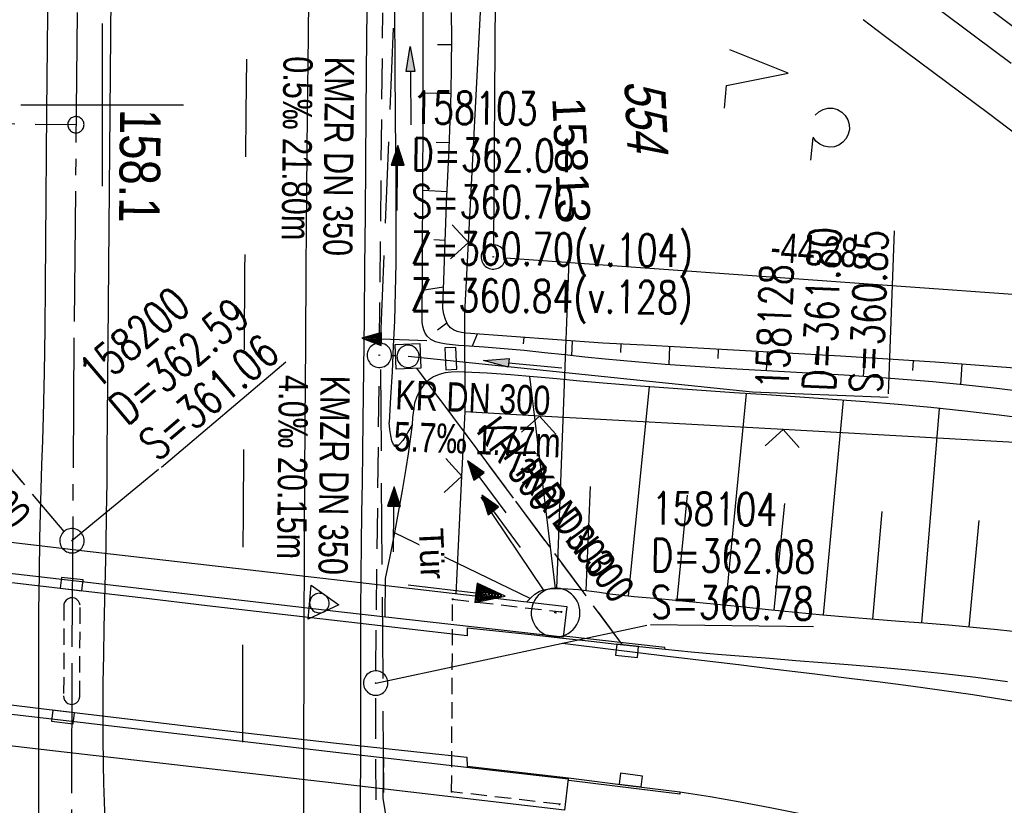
# Model space of a CAD drawing. Extents: x 510579 to 511204, y 466954 to 468018.
# Tile 30 of 48: x 510995 to 511055, y 467357 to 467405. Entities that reach past the tile are written whole.
import ezdxf
from ezdxf import colors
from ezdxf.entities.mleader import LeaderData, LeaderLine
from ezdxf.math import Vec2, Vec3

# ---------------------------------------------------------------- set-up
doc = ezdxf.new("R2010")
doc.units = 0
doc.header["$LTSCALE"] = 10
doc.header["$MEASUREMENT"] = 0
for name, pattern in [('ACHSE', [5.5, 4, -0.5, 0.5, -0.5]), ('AUSGEZOGEN', [0]), ('LT00', [0]), ('LT02', [0.4, 0.2, -0.2]), ('LT05', [0.7, 0.5, -0.2]), ('LT12', [0.4, 0.3, -0.1]), ('LT17', [0.15, 0.1, -0.05]), ('STRICHLINIE2', [0.375, 0.25, -0.125])]:
    doc.linetypes.add(name, pattern=pattern)
doc.layers.get('0').update_dxf_attribs({"linetype": 'LT00'})
for name, color, linetype in [('--EK_FBR', 1, 'LT00'), ('--EK_Halt-Pfeil', 4, 'LT00'), ('--EK_Haltung', 7, 'STRICHLINIE2'), ('--EK_Haltung-Text', 140, 'LT00'), ('--EK_Schacht-Text', 5, 'LT00'), ('--EK_ST-93-1', 30, 'LT17'), ('--EL_DFK_AB_L', 21, 'LT00'), ('--EL_DFK_AB_P', 7, 'LT00'), ('--EL_Halt-Pfeil', 4, 'LT00'), ('--EL_Haltung', 182, 'STRICHLINIE2'), ('--EL_Haltung-Text', 182, 'LT00'), ('-AX-093', 35, 'ACHSE'), ('-ST-93-1', 250, 'LT00'), ('ABSTAND', 8, 'LT00'), ('DFK_AB_L', 21, 'LT00'), ('DFK_AB_P', 7, 'LT00'), ('DFK_FLUR_NR', 250, 'LT00'), ('DFK_KATASTER', 250, 'LT00'), ('DFK_NUTZUNG', 250, 'LT00'), ('DFK_VERMPKT', 252, 'LT00'), ('DL', 182, 'LT12'), ('DL_PFEIL', 201, 'LT00'), ('DL_TEXT', 182, 'LT00'), ('FESTPKT_TEXT_A', 211, 'LT00'), ('LSG', 61, 'LT05'), ('PFEIL', 140, 'AUSGEZOGEN'), ('TOR_TEXT_A', 11, 'Continuous'), ('V100_AFBR_BAB', 250, 'LT00'), ('V100_BOESCH', 250, 'LT00'), ('V100_BOSCHUNG', 250, 'LT00'), ('V100_BR_KAPPE', 30, 'LT00'), ('V100_BR_WID', 30, 'LT17'), ('V100_BRUECK', 30, 'LT17'), ('V100_GRABEN', 250, 'LT00'), ('V100_H_BORD', 8, 'LT00'), ('V100_KA_MULD', 182, 'LT00'), ('V100_KA_PRUF', 182, 'LT00'), ('V100_LD_MARK', 250, 'LT00'), ('V100_LG_MARK', 250, 'LT02'), ('V100_PKT_AU', 211, 'LT00'), ('V100_RASTER', 250, 'LT00'), ('V100_SINKK', 182, 'LT00'), ('V100_TOR', 10, 'LT00'), ('V100_ZAUN', 40, 'LT00')]:
    doc.layers.add(name, color=color, linetype=linetype)
doc.styles.add('Beschrift', font='ARIAL.TTF')
doc.styles.add('Haltungsbeschriftung', font='ARIAL.TTF', dxfattribs={"width": 0.75})
doc.styles.add('schachtbeschriftung', font='romans.shx', dxfattribs={"width": 0.75, "height": 2})
doc.styles.get("Standard").update_dxf_attribs({"font": 'ARIAL.TTF'})

# ---------------------------------------------------------------- blocks, each defined once
blk = doc.blocks.new('SYMB7001')
at = {"color": 0, "linetype": 'ByBlock'}
for p, q in [((-0.869, -0.506), (0, 1.001)), ((0, 1.001), (0.869, -0.506)), ((-0.5005, 0), (-0.496554, -0.062729)), ((0.869, -0.506), (-0.869, -0.506))]:
    blk.add_line(p, q, dxfattribs=at)
for points in [[(0.5005, 0), (0.496553, 0.062729), (0.484776, 0.124469), (0.465353, 0.184246), (0.438592, 0.241118), (0.404913, 0.294187), (0.364849, 0.342616), (0.319031, 0.385642), (0.268181, 0.422586), (0.213103, 0.452866), (0.154663, 0.476004), (0.093784, 0.491635), (0.031427, 0.499512), (-0.031427, 0.499512), (-0.093784, 0.491635), (-0.154663, 0.476004), (-0.213103, 0.452866), (-0.268181, 0.422586), (-0.319031, 0.385642), (-0.364849, 0.342616), (-0.404913, 0.294187), (-0.438592, 0.241118), (-0.465353, 0.184246), (-0.484776, 0.124469), (-0.496554, 0.062729), (-0.5005, 0)], [(0.031427, -0.499513), (0.093784, -0.491635), (0.154663, -0.476004), (0.213103, -0.452866), (0.268182, -0.422587), (0.319031, -0.385642), (0.364849, -0.342616), (0.404913, -0.294187), (0.438592, -0.241118), (0.465354, -0.184247), (0.484776, -0.124469), (0.496554, -0.062729), (0.500501, 0)], [(-0.496554, -0.062729), (-0.484776, -0.124469), (-0.465353, -0.184246), (-0.438592, -0.241118), (-0.404913, -0.294187), (-0.364849, -0.342616), (-0.319031, -0.385642), (-0.268182, -0.422586), (-0.213103, -0.452866), (-0.154663, -0.476004), (-0.093784, -0.491635), (-0.031427, -0.499513), (0.031427, -0.499513)]]:
    blk.add_lwpolyline(points, dxfattribs=at)
blk = doc.blocks.new('SYMB0003')
at = {"color": 0, "linetype": 'ByBlock'}
for p, q in [((-0.015712, 0), (0.010166, 0.012015)), ((0, -0.021257), (-0.015712, 0)), ((0.010166, 0.012015), (0, -0.021257))]:
    blk.add_line(p, q, dxfattribs=at)
for points in [[(-0.031395, 0.499013), (-0.093691, 0.491144), (-0.154509, 0.475528), (-0.21289, 0.452414), (-0.267913, 0.422164), (-0.318712, 0.385257), (-0.364484, 0.342274), (-0.404509, 0.293893), (-0.438154, 0.240877), (-0.464888, 0.184062), (-0.484292, 0.124345), (-0.496058, 0.062667), (-0.5, 0)], [(0.5, 0), (0.496057, 0.062667), (0.484292, 0.124345), (0.464888, 0.184062), (0.438153, 0.240877), (0.404509, 0.293893), (0.364484, 0.342274), (0.318712, 0.385257), (0.267913, 0.422164), (0.21289, 0.452414), (0.154509, 0.475528), (0.093691, 0.491144), (0.031395, 0.499013), (-0.031395, 0.499013)], [(-0.5, 0), (-0.496058, -0.062667), (-0.484292, -0.124345), (-0.464888, -0.184062), (-0.438154, -0.240877), (-0.404509, -0.293893), (-0.364485, -0.342274), (-0.318712, -0.385257), (-0.267914, -0.422164), (-0.21289, -0.452414), (-0.154509, -0.475529), (-0.093691, -0.491144), (-0.031395, -0.499014), (0.031395, -0.499014)], [(0.031395, -0.499014), (0.093691, -0.491144), (0.154509, -0.475529), (0.21289, -0.452414), (0.267914, -0.422164), (0.318712, -0.385257), (0.364485, -0.342274), (0.404509, -0.293893), (0.438154, -0.240877), (0.464889, -0.184062), (0.484292, -0.124345), (0.496058, -0.062667), (0.5, 0)]]:
    blk.add_lwpolyline(points, dxfattribs=at)
blk = doc.blocks.new('SYMB7212')
at = {"color": 0, "linetype": 'ByBlock'}
blk.add_line((0.07, -0.1), (0.21, -0.1), dxfattribs=at)
for points in [[(-0.119836, 0.00627), (-0.114449, 0.036077), (-0.101769, 0.063585), (-0.082606, 0.087042), (-0.05818, 0.104953), (-0.030047, 0.116177), (0, 0.12)], [(0, 0.12), (0.030047, 0.116177), (0.05818, 0.104953), (0.082606, 0.087041), (0.101769, 0.063585), (0.114449, 0.036077), (0.119836, 0.00627)], [(-0.068816, -0.098308), (-0.091239, -0.077945), (-0.107849, -0.052617), (-0.117589, -0.023936), (-0.119836, 0.00627)], [(0.119836, 0.00627), (0.117589, -0.023936), (0.107849, -0.052617), (0.091239, -0.077945), (0.068816, -0.098308)]]:
    blk.add_lwpolyline(points, dxfattribs=at)
blk = doc.blocks.new('SYMB7222')
at = {"color": 0, "linetype": 'ByBlock'}
blk.add_line((0, 0.185), (-0.11, -0.185), dxfattribs=at)
blk.add_lwpolyline([(0.25, -0.185), (0.11, -0.185), (0, 0.185)], dxfattribs=at)
blk = doc.blocks.new('Pfreil3')
at = {"layer": 'PFEIL'}
blk.add_hatch(color=256, dxfattribs=at).paths.add_polyline_path([(-1.549, 0.273), (-1.549, -0.273), (0, 0)])
for p, q in [((-1.549, 0), (-4.831, 0)), ((-1.549, -0.273), (-1.549, 0.273)), ((-1.549, 0.273), (0, 0)), ((0, 0), (-1.549, -0.273))]:
    blk.add_line(p, q, dxfattribs=at)
blk = doc.blocks.new('SYMB0011')
at = {"color": 0, "linetype": 'ByBlock'}
for p, q in [((0.5, 0), (-0.5, 0)), ((0, 0.5), (0, -0.5))]:
    blk.add_line(p, q, dxfattribs=at)
blk = doc.blocks.new('SYMB0070')
at = {"color": 0, "linetype": 'ByBlock'}
for p, q in [((-0.5, 0), (0.2, 0)), ((0.5, 0), (0.2, 0.1)), ((0.2, 0.1), (0.2, 0)), ((0.468, 0), (0.21, 0.086)), ((0.21, 0.086), (0.21, -0.086)), ((0.21, -0.086), (0.468, 0)), ((0.22, -0.072), (0.437, 0)), ((0.23, -0.058), (0.405, 0)), ((0.24, -0.045), (0.374, 0)), ((0.342, 0), (0.25, 0.031)), ((0.25, 0.031), (0.25, -0.031)), ((0.25, -0.031), (0.342, 0)), ((0.26, -0.017), (0.31, 0)), ((0.27, -0.003), (0.279, 0))]:
    blk.add_line(p, q, dxfattribs=at)
for points in [[(0.2, 0), (0.2, -0.1), (0.5, 0)], [(0.437, 0), (0.22, 0.072), (0.22, -0.072)], [(0.405, 0), (0.23, 0.058), (0.23, -0.058)], [(0.374, 0), (0.24, 0.045), (0.24, -0.045)], [(0.31, 0), (0.26, 0.017), (0.26, -0.017)], [(0.279, 0), (0.27, 0.003), (0.27, -0.003)]]:
    blk.add_lwpolyline(points, dxfattribs=at)
blk = doc.blocks.new('SYMB0024')
at = {"color": 0, "linetype": 'ByBlock'}
for p, q in [((-0.5, 0.5), (0, 0)), ((0, 0), (0.5, 0.5))]:
    blk.add_line(p, q, dxfattribs=at)
blk = doc.blocks.new('_None')
blk = doc.blocks.new('SYMB0652')
at = {"color": 0, "linetype": 'ByBlock'}
blk.add_lwpolyline([(-0.15, -0.075), (0.15, -0.075), (0.15, 0.075), (-0.15, 0.075), (-0.15, -0.075)], dxfattribs=at)
blk = doc.blocks.new('SYMB1210')
at = {"color": 0, "linetype": 'ByBlock'}
blk.add_line((0.018815, -0.179014), (0.055623, -0.17119), dxfattribs=at)
for points in [[(-0.2, -0.2), (-0.2, 0.2), (0.2, 0.2), (0.2, -0.2), (-0.2, -0.2)], [(0.018815, 0.179014), (-0.018815, 0.179014), (-0.055623, 0.17119), (-0.09, 0.155885), (-0.120444, 0.133766), (-0.145623, 0.105801), (-0.164438, 0.073213), (-0.176067, 0.037424), (-0.18, 0)], [(0.18, 0), (0.176067, 0.037424), (0.164438, 0.073213), (0.145623, 0.105801), (0.120444, 0.133766), (0.09, 0.155885), (0.055623, 0.17119), (0.018815, 0.179014)], [(-0.18, 0), (-0.176067, -0.037424), (-0.164438, -0.073213), (-0.145623, -0.105801), (-0.120444, -0.133766), (-0.09, -0.155885), (-0.055623, -0.17119), (-0.018815, -0.179014), (0.018815, -0.179014)], [(0.055623, -0.17119), (0.09, -0.155885), (0.120444, -0.133766), (0.145623, -0.105801), (0.164438, -0.073213), (0.176067, -0.037424), (0.18, 0)]]:
    blk.add_lwpolyline(points, dxfattribs=at)
blk = doc.blocks.new('SYMB2')
at = {"color": 0, "linetype": 'ByBlock', "flags": 128}
for points in [[(-0.031395, 0.499013), (-0.093691, 0.491144), (-0.154509, 0.475528), (-0.21289, 0.452414), (-0.267913, 0.422164), (-0.318712, 0.385257), (-0.364484, 0.342274), (-0.404509, 0.293893), (-0.438154, 0.240877), (-0.464888, 0.184062), (-0.484292, 0.124345), (-0.496058, 0.062667), (-0.5, 0)], [(-0.5, 0), (-0.496058, -0.062667), (-0.484292, -0.124345), (-0.464888, -0.184062), (-0.438154, -0.240877), (-0.404509, -0.293893), (-0.364485, -0.342274), (-0.318712, -0.385257), (-0.267914, -0.422164), (-0.21289, -0.452414), (-0.154509, -0.475529), (-0.093691, -0.491144), (-0.031395, -0.499014), (0.031395, -0.499014)], [(0.5, 0), (0.496057, 0.062667), (0.484292, 0.124345), (0.464888, 0.184062), (0.438153, 0.240877), (0.404509, 0.293893), (0.364484, 0.342274), (0.318712, 0.385257), (0.267913, 0.422164), (0.21289, 0.452414), (0.154509, 0.475528), (0.093691, 0.491144), (0.031395, 0.499013), (-0.031395, 0.499013)], [(0.031395, -0.499014), (0.093691, -0.491144), (0.154509, -0.475529), (0.21289, -0.452414), (0.267914, -0.422164), (0.318712, -0.385257), (0.364485, -0.342274), (0.404509, -0.293893), (0.438154, -0.240877), (0.464889, -0.184062), (0.484292, -0.124345), (0.496058, -0.062667), (0.5, 0)]]:
    blk.add_lwpolyline(points, dxfattribs=at)

msp = doc.modelspace()

# ---------------------------------------------------------------- linework, layer by layer
at = {"layer": '--EK_FBR'}
for points in [[(511000.551, 467409.056), (511000.506, 467404.292), (511000.464, 467399.529), (511000.426, 467394.813), (511000.389, 467390.098), (511000.352, 467385.382), (511000.314, 467380.667), (511000.297, 467378.719), (511000.278, 467376.772), (511000.253, 467374.824), (511000.22, 467372.876), (511000.184, 467371.198), (511000.145, 467369.519), (511000.107, 467367.84), (511000.072, 467366.162), (511000.047, 467364.483), (511000.034, 467362.805), (511000.038, 467361.127), (511000.062, 467359.449), (511000.092, 467358.294), (511000.13, 467357.139), (511000.172, 467355.984)], [(511015.878, 467355.817), (511015.893, 467357.424), (511015.905, 467359.701), (511015.91, 467361.978), (511015.911, 467364.256), (511015.912, 467366.533), (511015.917, 467368.811), (511015.931, 467371.088), (511015.95, 467372.987), (511015.975, 467374.886), (511016.004, 467376.784), (511016.034, 467378.682), (511016.062, 467380.581), (511016.102, 467383.74), (511016.135, 467386.9), (511016.162, 467390.059), (511016.187, 467393.219), (511016.211, 467396.378), (511016.238, 467399.538), (511016.285, 467404.167), (511016.341, 467408.795)], [(510996.106, 467355.678), (510996.104, 467357.804), (510996.103, 467359.93), (510996.1, 467362.168), (510996.098, 467364.407), (510996.101, 467366.645), (510996.112, 467368.883), (510996.136, 467371.121), (510996.175, 467373.358), (510996.212, 467374.858), (510996.254, 467376.358), (510996.299, 467377.858), (510996.343, 467379.357), (510996.385, 467380.857), (510996.446, 467383.535), (510996.49, 467386.213), (510996.522, 467388.891), (510996.545, 467391.569), (510996.563, 467394.248), (510996.579, 467396.926), (510996.597, 467399.605), (510996.632, 467403.573), (510996.676, 467407.541)], [(511022.454, 467367.833), (511024.415, 467367.628), (511026.375, 467367.421), (511028.335, 467367.207), (511029.905, 467367.031), (511031.475, 467366.854), (511033.046, 467366.682), (511034.617, 467366.519), (511036.226, 467366.366), (511037.835, 467366.225), (511039.446, 467366.092), (511041.057, 467365.965), (511042.668, 467365.839), (511044.279, 467365.713), (511045.89, 467365.582), (511047.851, 467365.412), (511049.811, 467365.228), (511051.768, 467365.024), (511053.724, 467364.799), (511055.676, 467364.549)], [(510973.94, 467364.966), (510973.976, 467365.451), (510976.137, 467365.214), (510978.297, 467364.975), (510980.457, 467364.733), (510983.818, 467364.349), (510987.179, 467363.958), (510990.539, 467363.561), (510993.898, 467363.16), (510997.257, 467362.757), (511000.688, 467362.346), (511004.119, 467361.939), (511007.551, 467361.536), (511010.984, 467361.141), (511014.418, 467360.755), (511017.085, 467360.463), (511019.752, 467360.176), (511022.42, 467359.891), (511022.439, 467359.34)], [(511022.439, 467359.34), (511028.671, 467358.62), (511032.506, 467358.129), (511033.515, 467358.007), (511034.524, 467357.88), (511035.532, 467357.746), (511037.39, 467357.467), (511039.242, 467357.151), (511041.089, 467356.8), (511042.93, 467356.418), (511044.766, 467356.009), (511046.596, 467355.576), (511048.422, 467355.123), (511050.243, 467354.653), (511052.634, 467354.013), (511055.017, 467353.348), (511057.392, 467352.657)]]:
    msp.add_lwpolyline(points, dxfattribs=at)
at = {"layer": '--EK_FBR', "flags": 128}
msp.add_lwpolyline([(511022.454, 467367.833), (511022.447, 467367.348), (511018.538, 467367.799), (511014.63, 467368.25), (511010.547, 467368.724), (511006.463, 467369.199), (511002.38, 467369.674), (510998.297, 467370.149), (510992.49, 467370.822), (510986.682, 467371.495), (510980.875, 467372.167), (510977.445, 467372.565), (510974.014, 467372.963), (510974.001, 467373.481)], dxfattribs=at)
at = {"layer": '--EK_Haltung'}
for p, q in [((511017.056, 467385.346), (511017.26, 467405.644)), ((510997.659, 467373.765), (510984.329, 467389.52)), ((511018.065, 467384.557), (511017.797, 467384.567)), ((511016.833, 467365.192), (511017.04, 467383.846)), ((511016.941, 467327.263), (511016.827, 467363.692))]:
    msp.add_line(p, q, dxfattribs=at)
at = {"layer": '--EK_Schacht-Text'}
msp.add_line((511016.825, 467364.442), (511033.492, 467368.011), dxfattribs=at)
at = {"layer": '--EK_Schacht-Text', "flags": 128}
for points in [[(511048.344, 467382), (511039.993, 467382.335), (511018.814, 467384.528)], [(511003.469, 467377.573), (510998.143, 467373.193)]]:
    msp.add_lwpolyline(points, dxfattribs=at)
at = {"layer": '--EK_ST-93-1', "ltscale": 2.5}
msp.add_line((510998.383, 467398.764), (510958.394, 467399.172), dxfattribs=at)
at = {"layer": '--EL_DFK_AB_L'}
for p, q in [((511024.365, 467433.07), (511024.066, 467391.39)), ((511024.808, 467390.586), (511067.482, 467387.533))]:
    msp.add_line(p, q, dxfattribs=at)
at = {"layer": '--EL_Haltung'}
for p, q in [((511017.056, 467385.346), (511017.26, 467405.644)), ((510997.659, 467373.765), (510984.329, 467389.52)), ((511018.065, 467384.557), (511017.797, 467384.567)), ((511016.833, 467365.192), (511017.04, 467383.846)), ((511016.941, 467327.263), (511016.827, 467363.692))]:
    msp.add_line(p, q, dxfattribs=at)
at = {"layer": '-AX-093', "ltscale": 0.2}
msp.add_lwpolyline([(511006.179, 467634.259), (511005.156, 467614.285), (511004.19, 467594.309), (511003.285, 467574.329), (511002.444, 467554.347), (511001.669, 467534.362), (511000.963, 467514.374), (511000.33, 467494.384), (510999.773, 467474.392), (510999.554, 467465.663), (510999.11, 467445.668), (510998.746, 467425.671), (510998.462, 467405.673), (510998.258, 467385.674), (510998.135, 467365.675), (510998.091, 467345.675), (510998.127, 467325.675), (510998.243, 467305.675), (510998.439, 467285.676), (510998.715, 467265.678), (510999.071, 467245.681), (510999.507, 467225.686), (511000.023, 467205.693), (511000.619, 467185.702)], dxfattribs=at)
at = {"layer": 'DFK_AB_L'}
for p, q in [((511024.365, 467433.07), (511024.066, 467391.39)), ((511024.808, 467390.586), (511067.482, 467387.533))]:
    msp.add_line(p, q, dxfattribs=at)
at = {"layer": 'DFK_KATASTER'}
msp.add_line((511116.413, 467358.893), (511044.577, 467413.476), dxfattribs=at)
at = {"layer": 'DL'}
msp.add_line((510997.659, 467373.765), (510984.329, 467389.52), dxfattribs=at)
at = {"layer": 'LSG', "flags": 128}
msp.add_lwpolyline([(511028.438, 466972.995), (511028.343, 466978.081), (511018.87, 467147.484), (511017.127, 467385.279), (511031.006, 467728.056), (511042.324, 467899.594)], dxfattribs=at)
at = {"layer": 'V100_AFBR_BAB'}
for points in [[(511000.551, 467409.056), (511000.506, 467404.292), (511000.464, 467399.529), (511000.426, 467394.813), (511000.389, 467390.098), (511000.352, 467385.382), (511000.314, 467380.667), (511000.297, 467378.719), (511000.278, 467376.772), (511000.253, 467374.824), (511000.22, 467372.876), (511000.184, 467371.198), (511000.145, 467369.519), (511000.107, 467367.84), (511000.072, 467366.162), (511000.047, 467364.483), (511000.034, 467362.805), (511000.038, 467361.127), (511000.062, 467359.449), (511000.092, 467358.294), (511000.13, 467357.139), (511000.172, 467355.984)], [(511015.878, 467355.817), (511015.893, 467357.424), (511015.905, 467359.701), (511015.91, 467361.978), (511015.911, 467364.256), (511015.912, 467366.533), (511015.917, 467368.811), (511015.931, 467371.088), (511015.95, 467372.987), (511015.975, 467374.886), (511016.004, 467376.784), (511016.034, 467378.682), (511016.062, 467380.581), (511016.102, 467383.74), (511016.135, 467386.9), (511016.162, 467390.059), (511016.187, 467393.219), (511016.211, 467396.378), (511016.238, 467399.538), (511016.285, 467404.167), (511016.341, 467408.795)], [(510996.106, 467355.678), (510996.104, 467357.804), (510996.103, 467359.93), (510996.1, 467362.168), (510996.098, 467364.407), (510996.101, 467366.645), (510996.112, 467368.883), (510996.136, 467371.121), (510996.175, 467373.358), (510996.212, 467374.858), (510996.254, 467376.358), (510996.299, 467377.858), (510996.343, 467379.357), (510996.385, 467380.857), (510996.446, 467383.535), (510996.49, 467386.213), (510996.522, 467388.891), (510996.545, 467391.569), (510996.563, 467394.248), (510996.579, 467396.926), (510996.597, 467399.605), (510996.632, 467403.573), (510996.676, 467407.541)], [(511055.912, 467402.541), (511053.646, 467404.22), (511051.38, 467405.91)], [(511046.801, 467405.228), (511048.096, 467404.259), (511049.391, 467403.294), (511051.953, 467401.382), (511054.503, 467399.471), (511057.044, 467397.562)], [(511022.454, 467367.833), (511024.415, 467367.628), (511026.375, 467367.421), (511028.335, 467367.207), (511029.905, 467367.031), (511031.475, 467366.854), (511033.046, 467366.682), (511034.617, 467366.519), (511036.226, 467366.366), (511037.835, 467366.225), (511039.446, 467366.092), (511041.057, 467365.965), (511042.668, 467365.839), (511044.279, 467365.713), (511045.89, 467365.582), (511047.851, 467365.412), (511049.811, 467365.228), (511051.768, 467365.024), (511053.724, 467364.799), (511055.676, 467364.549)], [(510973.94, 467364.966), (510973.976, 467365.451), (510976.137, 467365.214), (510978.297, 467364.975), (510980.457, 467364.733), (510983.818, 467364.349), (510987.179, 467363.958), (510990.539, 467363.561), (510993.898, 467363.16), (510997.257, 467362.757), (511000.688, 467362.346), (511004.119, 467361.939), (511007.551, 467361.536), (511010.984, 467361.141), (511014.418, 467360.755), (511017.085, 467360.463), (511019.752, 467360.176), (511022.42, 467359.891), (511022.439, 467359.34)], [(511022.439, 467359.34), (511028.671, 467358.62), (511032.506, 467358.129), (511033.515, 467358.007), (511034.524, 467357.88), (511035.532, 467357.746), (511037.39, 467357.467), (511039.242, 467357.151), (511041.089, 467356.8), (511042.93, 467356.418), (511044.766, 467356.009), (511046.596, 467355.576), (511048.422, 467355.123), (511050.243, 467354.653), (511052.634, 467354.013), (511055.017, 467353.348), (511057.392, 467352.657)]]:
    msp.add_lwpolyline(points, dxfattribs=at)
at = {"layer": 'V100_AFBR_BAB', "flags": 128}
msp.add_lwpolyline([(511022.454, 467367.833), (511022.447, 467367.348), (511018.538, 467367.799), (511014.63, 467368.25), (511010.547, 467368.724), (511006.463, 467369.199), (511002.38, 467369.674), (510998.297, 467370.149), (510992.49, 467370.822), (510986.682, 467371.495), (510980.875, 467372.167), (510977.445, 467372.565), (510974.014, 467372.963), (510974.001, 467373.481)], dxfattribs=at)
at = {"layer": 'V100_BOESCH'}
for points in [[(511056.957, 467383.737), (511055.052, 467383.891), (511053.147, 467384.032), (511051.24, 467384.164), (511048.323, 467384.355), (511045.403, 467384.535), (511042.483, 467384.707), (511039.561, 467384.872), (511036.638, 467385.031), (511033.715, 467385.187), (511030.791, 467385.34), (511022.36, 467385.951), (511022.095, 467386.001), (511021.842, 467386.062), (511021.612, 467386.149), (511021.419, 467386.273), (511021.234, 467386.501), (511021.108, 467386.791), (511021.023, 467387.122), (511020.957, 467387.474), (511021.176, 467393.91), (511021.258, 467395.607), (511021.335, 467397.305), (511021.402, 467399.003), (511021.455, 467400.7), (511021.489, 467402.398), (511021.498, 467404.096), (511021.483, 467405.66)], [(511019.065, 467380.324), (511018.943, 467379.428), (511018.817, 467378.533), (511018.683, 467377.64), (511018.459, 467376.282), (511018.214, 467374.927), (511017.953, 467373.576), (511017.682, 467372.226), (511017.405, 467370.877), (511017.381, 467368.504)], [(511026.112, 467369.43), (511026.385, 467369.704), (511026.618, 467369.908), (511026.872, 467370.07), (511027.125, 467370.168), (511027.396, 467370.225), (511027.679, 467370.253), (511027.965, 467370.262), (511028.634, 467370.246), (511029.29, 467370.193), (511029.938, 467370.116), (511030.582, 467370.027), (511031.227, 467369.938), (511031.969, 467369.849), (511032.715, 467369.773), (511033.464, 467369.703), (511034.214, 467369.636), (511035.904, 467369.479), (511037.591, 467369.313), (511039.277, 467369.144), (511040.961, 467368.973), (511042.645, 467368.806), (511044.329, 467368.645), (511046.015, 467368.495), (511047.524, 467368.371), (511049.034, 467368.253), (511050.544, 467368.136), (511052.054, 467368.014), (511053.563, 467367.883), (511055.071, 467367.737), (511056.577, 467367.572)], [(511017.293, 467359.862), (511017.268, 467357.375), (511017.659, 467354.965), (511018.047, 467352.555), (511018.428, 467350.143), (511018.603, 467349.014), (511018.776, 467347.885)]]:
    msp.add_lwpolyline(points, dxfattribs=at)
at = {"layer": 'V100_BOSCHUNG'}
for p, q in [((511021.498, 467403.679), (511020.619, 467403.681)), ((511021.454, 467400.66), (511019.739, 467400.706)), ((511021.349, 467397.648), (511020.541, 467397.684)), ((511021.212, 467394.65), (511019.719, 467394.717)), ((511021.099, 467391.657), (511020.402, 467391.684)), ((511021.002, 467388.785), (511019.691, 467388.583)), ((511021.193, 467386.578), (511020.629, 467386.134)), ((511023.062, 467385.9), (511022.752, 467385.15)), ((511025.925, 467385.693), (511025.899, 467385.29)), ((511028.914, 467385.476), (511028.861, 467384.569)), ((511031.903, 467385.282), (511031.877, 467384.774)), ((511034.896, 467385.124), (511034.846, 467384.02)), ((511037.895, 467384.963), (511037.866, 467384.391)), ((511040.894, 467384.797), (511040.828, 467383.643)), ((511043.893, 467384.625), (511043.856, 467384.049)), ((511046.888, 467384.445), (511046.813, 467383.286)), ((511049.882, 467384.254), (511049.843, 467383.659)), ((511052.879, 467384.051), (511052.79, 467382.787)), ((511027.875, 467370.261), (511026.297, 467383.288)), ((511032.368, 467369.807), (511033.661, 467382.651)), ((511038.354, 467369.237), (511039.636, 467382.239)), ((511044.363, 467368.642), (511045.586, 467381.832)), ((511050.408, 467368.146), (511051.498, 467381.32)), ((511029.758, 467370.139), (511030.03, 467376.532)), ((511027.149, 467370.174), (511023.313, 467375.875)), ((511035.368, 467369.53), (511036.005, 467375.984)), ((511041.339, 467368.936), (511041.985, 467375.488)), ((511047.404, 467368.38), (511047.964, 467374.989)), ((511053.333, 467367.904), (511053.939, 467374.445)), ((511026.321, 467369.641), (511017.973, 467373.675))]:
    msp.add_line(p, q, dxfattribs=at)
at = {"layer": 'V100_BR_KAPPE'}
msp.add_lwpolyline([(511028.657, 467358.564), (511028.444, 467356.628), (511014.075, 467358.305), (510997.126, 467360.264), (510980.073, 467362.242), (510967.543, 467363.703), (510967.772, 467365.63), (510980.328, 467364.166), (510997.255, 467362.195), (511014.375, 467360.195), (511028.657, 467358.564)], dxfattribs=at)
at = {"layer": 'V100_BR_WID'}
msp.add_lwpolyline([(511028.13, 467356.991), (511021.493, 467357.763), (511021.556, 467369.598), (511028.242, 467368.817)], dxfattribs=at)
at = {"layer": 'V100_BRUECK'}
msp.add_lwpolyline([(510997.629, 467363.658), (510997.641, 467363.518), (510997.692, 467363.387), (510997.778, 467363.276), (510997.891, 467363.192), (510998.023, 467363.144), (510998.163, 467363.134), (510998.3, 467363.163), (510998.424, 467363.229), (510998.524, 467363.327), (510998.594, 467363.45), (510998.626, 467363.587), (510998.644, 467369.225), (510998.611, 467369.364), (510998.541, 467369.487), (510998.44, 467369.587), (510998.315, 467369.654), (510998.176, 467369.684), (510998.034, 467369.674), (510997.901, 467369.626), (510997.786, 467369.542), (510997.699, 467369.429), (510997.647, 467369.297)], close=True, dxfattribs=at)
at = {"layer": 'V100_GRABEN'}
for points in [[(511056.698, 467382.344), (511054.83, 467382.566), (511052.961, 467382.77), (511051.091, 467382.952), (511049.271, 467383.107), (511047.449, 467383.242), (511045.625, 467383.363), (511043.798, 467383.474), (511041.968, 467383.579), (511040.137, 467383.683), (511038.303, 467383.79), (511036.467, 467383.907), (511034.629, 467384.036), (511032.788, 467384.182), (511030.945, 467384.351), (511029.695, 467384.479), (511028.446, 467384.614), (511027.2, 467384.749), (511025.957, 467384.879), (511024.721, 467384.998), (511023.492, 467385.099), (511022.274, 467385.178), (511021.912, 467385.198), (511021.546, 467385.226), (511021.168, 467385.271), (511020.83, 467385.334), (511020.504, 467385.43), (511020.214, 467385.573), (511019.986, 467385.775), (511019.873, 467385.955), (511019.792, 467386.162), (511019.732, 467386.386), (511019.682, 467386.618), (511019.739, 467399.141), (511019.74, 467403.723), (511019.742, 467408.304)], [(511017.972, 467405.708), (511017.996, 467402.42), (511018.026, 467399.132), (511018.043, 467397.357), (511018.058, 467395.582), (511018.067, 467393.807), (511018.067, 467392.033), (511018.053, 467390.259), (511018.022, 467388.485), (511017.971, 467386.712), (511017.907, 467385.147), (511017.83, 467383.581), (511017.743, 467382.017), (511017.651, 467380.452)], [(511057.255, 467380.65), (511055.159, 467380.913), (511053.06, 467381.155), (511050.96, 467381.375), (511048.949, 467381.561), (511046.936, 467381.729), (511044.922, 467381.881), (511042.906, 467382.022), (511040.889, 467382.156), (511038.872, 467382.289), (511036.854, 467382.423), (511034.837, 467382.564), (511032.82, 467382.715), (511030.803, 467382.882), (511029.378, 467383.01), (511027.953, 467383.141), (511026.528, 467383.268), (511025.104, 467383.385), (511023.68, 467383.486), (511022.256, 467383.563), (511021.863, 467383.576), (511021.468, 467383.563), (511021.095, 467383.511), (511020.73, 467383.412), (511020.385, 467383.263), (511020.072, 467383.06), (511019.775, 467382.772), (511019.534, 467382.432), (511019.351, 467382.058), (511019.219, 467381.64), (511019.139, 467381.208), (511019.094, 467380.768), (511019.065, 467380.324)], [(511019.065, 467380.324), (511018.865, 467379.974), (511018.669, 467379.646), (511018.482, 467379.361), (511018.309, 467379.142), (511018.155, 467379.011), (511018.023, 467378.989), (511017.911, 467379.101), (511017.824, 467379.334), (511017.756, 467379.657), (511017.7, 467380.039), (511017.651, 467380.452)]]:
    msp.add_lwpolyline(points, dxfattribs=at)
at = {"layer": 'V100_H_BORD'}
for points in [[(511034.617, 467366.519), (511034.601, 467366.635), (511028.396, 467367.332)], [(511035.532, 467357.746), (511035.523, 467357.619), (511028.695, 467358.45)]]:
    msp.add_lwpolyline(points, dxfattribs=at)
at = {"layer": 'V100_LD_MARK'}
for points in [[(511012.443, 467311.821), (511012.422, 467316.592), (511012.407, 467321.361), (511012.398, 467326.131), (511012.391, 467330.9), (511012.385, 467336.362), (511012.382, 467341.825), (511012.382, 467347.287), (511012.386, 467352.75), (511012.398, 467359.688), (511012.417, 467366.625), (511012.446, 467373.563), (511012.485, 467380.5), (511012.518, 467385.24), (511012.554, 467389.98), (511012.594, 467394.72), (511012.637, 467399.46), (511012.682, 467404.202), (511012.73, 467408.944)], [(511057.346, 467363.103), (511055.449, 467363.418), (511053.549, 467363.711), (511051.648, 467363.985), (511049.744, 467364.243), (511047.839, 467364.491), (511045.933, 467364.73), (511043.667, 467365.009), (511041.401, 467365.283), (511039.135, 467365.556), (511036.868, 467365.827), (511034.601, 467366.1), (511031.453, 467366.483), (511028.305, 467366.868)]]:
    msp.add_lwpolyline(points, dxfattribs=at)
at = {"layer": 'V100_LG_MARK', "ltscale": 3, "flags": 128}
msp.add_lwpolyline([(511008.661, 467312.8), (511008.65, 467318.786), (511008.64, 467324.772), (511008.633, 467330.758), (511008.63, 467336.404), (511008.63, 467342.051), (511008.633, 467347.697), (511008.638, 467353.344), (511008.644, 467358.721), (511008.654, 467364.098), (511008.667, 467369.476), (511008.687, 467374.853), (511008.713, 467380.23), (511008.744, 467385.049), (511008.78, 467389.868), (511008.82, 467394.687), (511008.862, 467399.506), (511008.905, 467404.249), (511008.951, 467408.992), (511009.001, 467413.735), (511009.057, 467418.478), (511009.121, 467423.221), (511009.195, 467428.001), (511009.277, 467432.781), (511009.366, 467437.561), (511009.459, 467442.341), (511009.556, 467447.121), (511009.652, 467451.781), (511009.75, 467456.44), (511009.852, 467461.1), (511009.958, 467465.759), (511010.069, 467470.418), (511010.219, 467476.316), (511010.378, 467482.214), (511010.544, 467488.112), (511010.718, 467494.01), (511010.96, 467501.916), (511011.212, 467509.822), (511011.475, 467517.727), (511011.688, 467523.882), (511011.907, 467530.037), (511012.135, 467536.192), (511012.372, 467542.346), (511012.561, 467547.103), (511012.755, 467551.859), (511012.952, 467556.616), (511013.151, 467561.372), (511013.352, 467566.128), (511013.548, 467570.76), (511013.747, 467575.392), (511013.948, 467580.024), (511014.153, 467584.656), (511014.364, 467589.287), (511014.549, 467593.228), (511014.737, 467597.168), (511014.928, 467601.108), (511015.119, 467605.048), (511015.311, 467608.989), (511015.501, 467612.929), (511015.684, 467616.779), (511015.866, 467620.628), (511016.048, 467624.478), (511016.23, 467628.328), (511016.415, 467632.178), (511016.603, 467636.027), (511016.904, 467642.008), (511017.215, 467647.989), (511017.534, 467653.97), (511017.861, 467659.95), (511018.169, 467665.482), (511018.482, 467671.014), (511018.799, 467676.545), (511019.142, 467682.49), (511019.488, 467688.435), (511019.683, 467691.773), (511019.879, 467695.111), (511020.078, 467698.449), (511020.28, 467701.786), (511020.498, 467705.303), (511020.72, 467708.82), (511020.944, 467712.336), (511021.171, 467715.853), (511021.398, 467719.369), (511021.709, 467724.181), (511022.019, 467728.992), (511022.331, 467733.804), (511022.646, 467738.615), (511022.963, 467743.426), (511023.362, 467749.386), (511023.766, 467755.346), (511024.174, 467761.306), (511024.584, 467767.266), (511024.996, 467773.225)], dxfattribs=at)
at = {"layer": 'V100_RASTER'}
for p, q in [((511000.001, 467405), (511000.001, 467395)), ((510995.002, 467400), (511005.002, 467400))]:
    msp.add_line(p, q, dxfattribs=at)
at = {"layer": 'V100_ZAUN'}
for p, q in [((511022.527, 467391.517), (511023.306, 467406.497)), ((511022.129, 467377.154), (511022.319, 467381.118)), ((511041.883, 467380.022), (511026.906, 467380.861)), ((511056.859, 467379.183), (511041.883, 467380.022))]:
    msp.add_line(p, q, dxfattribs=at)
for points in [[(511026.906, 467380.861), (511022.319, 467381.118), (511022.301, 467387.174), (511022.527, 467391.517)], [(511021.776, 467369.936), (511021.823, 467370.756), (511022.129, 467377.154)]]:
    msp.add_lwpolyline(points, dxfattribs=at)

# ---------------------------------------------------------------- block references
at = {"layer": '--EK_Halt-Pfeil', "zscale": 4}
for p, xscale, yscale, rotation in [((511018.158, 467395.485), 3.9999999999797, 4, 89.42266000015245), ((511017.969, 467385.561), 3.999999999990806, 4, 177.7955799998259), ((511017.936, 467374.508), 3.999999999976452, 4, 89.3665999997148), ((511024.535, 467374.39), 4.000000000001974, 4.000000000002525, 126.5664203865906)]:
    msp.add_blockref('SYMB0070', p, dxfattribs=dict(at, xscale=xscale, yscale=yscale, rotation=rotation))
at = {"layer": '--EL_DFK_AB_P', "xscale": 1.500000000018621, "yscale": 1.5, "zscale": 1.5, "rotation": 264.7377099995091}
msp.add_blockref('SYMB0003', (511024.06, 467390.64), dxfattribs=at)
at = {"layer": '--EL_Halt-Pfeil', "zscale": 4}
for p, xscale, yscale, rotation in [((511018.158, 467395.485), 3.9999999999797, 4, 89.42266000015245), ((511017.969, 467385.561), 3.999999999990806, 4, 177.7955799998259), ((511017.936, 467374.508), 3.999999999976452, 4, 89.3665999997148), ((511024.535, 467374.39), 4.000000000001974, 4.000000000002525, 126.5664203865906)]:
    msp.add_blockref('SYMB0070', p, dxfattribs=dict(at, xscale=xscale, yscale=yscale, rotation=rotation))
at = {"layer": '-ST-93-1', "rotation": 274.1956499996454}
msp.add_blockref('SYMB2', (510998.383, 467398.768), dxfattribs=at)
at = {"layer": 'DFK_AB_P', "xscale": 1.500000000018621, "yscale": 1.5, "zscale": 1.5, "rotation": 264.7377099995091}
msp.add_blockref('SYMB0003', (511024.06, 467390.64), dxfattribs=at)
at = {"layer": 'DFK_NUTZUNG', "xscale": 10.00000000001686, "yscale": 10, "zscale": 10, "rotation": 264.7377100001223}
for name, p in [('SYMB7222', (511040.348, 467402.114)), ('SYMB7212', (511044.761, 467398.589))]:
    msp.add_blockref(name, p, dxfattribs=at)
at = {"layer": 'DFK_VERMPKT', "xscale": 1.200000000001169, "yscale": 1.200000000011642, "zscale": 1.2, "rotation": 264.7377100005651}
msp.add_blockref('SYMB7001', (511013.36, 467369.36), dxfattribs=at)
at = {"layer": 'DL_PFEIL', "xscale": 4.000000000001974, "yscale": 4.000000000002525, "zscale": 4, "rotation": 126.5664203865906}
msp.add_blockref('SYMB0070', (511023.656, 467376.507), dxfattribs=at)
at = {"layer": 'PFEIL'}
for p, rotation in [((511018.948, 467403.583), 90.48693104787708), ((511023.454, 467384.271), 174.7711237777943)]:
    msp.add_blockref('Pfreil3', p, dxfattribs=dict(at, rotation=rotation))
at = {"layer": 'V100_BR_WID', "xscale": 0.09999999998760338, "yscale": 0.09999999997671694, "zscale": 0.1, "rotation": 272.6154099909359}
for p in [(511021.556, 467369.598), (511028.242, 467368.817), (511021.493, 467357.763), (511028.13, 467356.991)]:
    msp.add_blockref('SYMB0011', p, dxfattribs=at)
at = {"layer": 'V100_KA_MULD', "xscale": 3.800000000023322, "yscale": 3.799999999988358, "zscale": 3.8, "rotation": 272.6154100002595}
msp.add_blockref('SYMB1210', (511018.814, 467384.528), dxfattribs=at)
at = {"layer": 'V100_KA_PRUF', "xscale": 1.499999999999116, "yscale": 1.5, "zscale": 1.5, "rotation": 272.6154099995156}
for p in [(511017.048, 467384.596), (510998.143, 467373.193), (511016.825, 467364.442)]:
    msp.add_blockref('SYMB0003', p, dxfattribs=at)
at = {"layer": 'V100_PKT_AU', "xscale": 2.999999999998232, "yscale": 3, "zscale": 3, "rotation": 272.6154099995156}
msp.add_blockref('SYMB0003', (511027.886, 467368.779), dxfattribs=at)
at = {"layer": 'V100_SINKK', "zscale": 4.5}
for p, xscale, yscale, rotation in [((511021.435, 467384.392), 4.500000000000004, 4.5, 272.615410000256), ((510998.124, 467370.529), 4.499999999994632, 4.5, 353.3658380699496), ((511032.285, 467366.426), 4.50000000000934, 4.5, 354.083404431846), ((510997.591, 467362.355), 4.499999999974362, 4.500000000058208, 353.1761695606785), ((511032.516, 467358.476), 4.500000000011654, 4.499999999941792, 352.8626051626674)]:
    msp.add_blockref('SYMB0652', p, dxfattribs=dict(at, xscale=xscale, yscale=yscale, rotation=rotation))
at = {"layer": 'V100_ZAUN', "yscale": 2.099999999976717, "zscale": 2.1}
for p, xscale, rotation in [((511022.527, 467391.517), 2.099999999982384, 87.021740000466), ((511026.906, 467380.861), 2.09999999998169, 176.7934700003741), ((511041.883, 467380.022), 2.09999999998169, 176.7934700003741), ((511022.129, 467377.154), 2.099999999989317, 87.26078000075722)]:
    msp.add_blockref('SYMB0024', p, dxfattribs=dict(at, xscale=xscale, rotation=rotation))

# ---------------------------------------------------------------- texts
at = {"layer": '--EK_Haltung-Text', "style": 'Haltungsbeschriftung', "width": 0.75}
for s, rotation, p in [('0.5‰ 21.80m', -90.57734, (511011.15, 467402.987)), ('KMZR DN 350', -90.57734, (511013.709, 467402.961)), ('4.0‰ 20.15m', -90.6334, (511010.874, 467383.387)), ('KMZR DN 350', -90.6334, (511013.434, 467383.358)), ('KR DN 300', -2.20442, (511018, 467381.272)), ('5.7‰ 1.77m', -2.20442, (511017.901, 467378.714)), ('KR DN 300', 306.56642, (511025.719, 467376.897))]:
    msp.add_text(s, height=1.8, rotation=rotation, dxfattribs=at).set_placement(p)
at = {"layer": '--EK_Schacht-Text', "style": 'schachtbeschriftung', "width": 0.75}
for s, rotation, p in [('158103', -0.57734, (511019.064, 467398.835)), ('D=362.01', -0.57734, (511019.035, 467395.955)), ('S=360.70', -0.57734, (511019.006, 467393.076)), ('Z=360.70(v.104)', -0.57734, (511018.977, 467390.196)), ('D=361.80', 87.79559, (511045.075, 467382.352)), ('%%US=360.85', 87.79559, (511047.952, 467382.241)), ('Z=360.84(v.128)', -0.57734, (511018.948, 467387.316)), ('158128', 87.79559, (511042.197, 467382.462)), ('158200', 40.23232, (510999.663, 467382.42)), ('D=362.59', 40.23232, (511001.523, 467380.222)), ('%%US=361.06', 40.23232, (511003.384, 467378.023)), ('158104', -0.6334, (511033.793, 467374.193)), ('D=362.08', -0.6334, (511033.761, 467371.313)), ('%%US=360.78', -0.6334, (511033.729, 467368.434))]:
    msp.add_text(s, height=2, rotation=rotation, dxfattribs=at).set_placement(p)
at = {"layer": '--EL_Haltung-Text', "style": 'Haltungsbeschriftung', "width": 0.75}
for s, rotation, p in [('KMZR DN 350', -90.57734, (511013.709, 467402.961)), ('KMZR DN 350', -90.6334, (511013.434, 467383.358)), ('KR DN 300', -2.20442, (511018, 467381.272)), ('BR DN 300', -49.76768, (510988.21, 467381.034)), ('KR DN 300', 306.56642, (511024.594, 467378.396))]:
    msp.add_text(s, height=1.8, rotation=rotation, dxfattribs=at).set_placement(p)
at = {"layer": '-ST-93-1', "style": 'Beschrift', "width": 0.8}
msp.add_text('  158.1', height=2.5, rotation=-90.619, dxfattribs=at).set_placement((511001.127, 467401.299))
at = {"layer": 'ABSTAND', "width": 0.75}
msp.add_text(' -44.28-', height=1.8, rotation=-4.09074, dxfattribs=at).set_placement((511040.534, 467390.404))
at = {"layer": 'DFK_FLUR_NR', "oblique": 13.754, "width": 0.75}
msp.add_text('554', height=2.5, rotation=272.6154, dxfattribs=at).set_placement((511032.112, 467401.478))
at = {"layer": 'DL_TEXT', "style": 'Haltungsbeschriftung', "width": 0.75}
msp.add_text('KR 300', height=1.8, rotation=306.56642, dxfattribs=at).set_placement((511022.958, 467379.932))

# ---------------------------------------------------------------- leaders
at = {"layer": 'FESTPKT_TEXT_A'}
ml = msp.add_multileader_mtext('Standard', dxfattribs=at)
ml.set_content('{\\H0.09x;\\P\\H11.111x; 15813 \\~\\P\\H0.09x;   }', color=256)
ml.set_leader_properties(color=256, linetype='ByLayer', lineweight=-1)
ml.set_arrow_properties(name='NONE')
ml.build(insert=Vec2(0, 0))
ml.multileader.update_dxf_attribs({"has_text_frame": 1, "text_left_attachment_type": 2, "text_right_attachment_type": 2, "dogleg_length": 1, "arrow_head_size": 0.18})
ctx = ml.context
ctx.base_point, ctx.char_height, ctx.arrow_head_size, ctx.landing_gap_size, ctx.plane_origin, ctx.plane_x_axis, ctx.plane_y_axis = Vec3(511028.247, 467401.911), 2, 0.18, 0.3, Vec3(511027.886, 467368.779), Vec3(0.045632, -0.998958), Vec3(0.998958, 0.045632)
ctx.left_attachment, ctx.right_attachment, ctx.text_align_type = 2, 2, 1
notes = []
notes.append((ctx, [(0, (1, 1, 0), (511028.745, 467390.999), (-0.045632, 0.998958), 1, [(0, [(511027.965, 467370.262)], 0, [])])]))
ctx.mtext.insert, ctx.mtext.text_direction, ctx.mtext.rotation, ctx.mtext.alignment, ctx.mtext.line_spacing_factor, ctx.mtext.flow_direction = Vec3(511030.049, 467397.027), Vec3(0.045632, -0.998958), 4.758036, 2, 0.7, 5
for ctx, leaders in notes:
    for number, flags, end, landing, length, lines in leaders:
        leader = LeaderData()
        leader.index, (leader.has_last_leader_line, leader.has_dogleg_vector, leader.attachment_direction) = number, flags
        leader.last_leader_point, leader.dogleg_vector, leader.dogleg_length = Vec3(end), Vec3(landing), length
        for number, points, colour, breaks in lines:
            line = LeaderLine()
            line.index, line.vertices, line.color, line.breaks = number, Vec3.list(points), colors.encode_raw_color(colour), breaks
            leader.lines.append(line)
        ctx.leaders.append(leader)

# ---------------------------------------------------------------- next in the draw order: texts
at = {"layer": 'TOR_TEXT_A', "insert": (511019.449, 467373.941), "char_height": 1.5, "attachment_point": 7, "rotation": 272.61541, "style": 'Beschrift', "bg_fill": 3, "box_fill_scale": 1, "bg_fill_color": 256, "bg_fill_transparency": 3938717}
msp.add_mtext('Tür', dxfattribs=at)

# ---------------------------------------------------------------- next in the draw order: linework, layer by layer
at = {"layer": '--EK_Haltung'}
msp.add_line((511032.011, 467366.794), (511019.362, 467383.792), dxfattribs=at)
at = {"layer": '--EL_Haltung'}
msp.add_line((511032.011, 467366.794), (511019.362, 467383.792), dxfattribs=at)
at = {"layer": 'DL'}
msp.add_line((511032.011, 467366.794), (511019.362, 467383.792), dxfattribs=at)
at = {"layer": 'V100_BR_KAPPE'}
msp.add_lwpolyline([(511028.576, 467369.143), (511028.346, 467367.267), (511014.726, 467368.803), (510998.401, 467370.699), (510980.975, 467372.72), (510967.467, 467374.284), (510967.67, 467376.223), (510981.37, 467374.642), (510998.723, 467372.601), (511015.363, 467370.683), (511028.576, 467369.143)], dxfattribs=at)

# ---------------------------------------------------------------- next in the draw order: block references
at = {"layer": 'V100_TOR', "xscale": 6.000000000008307, "yscale": 6.000000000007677, "zscale": 6, "rotation": 353.3184366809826}
msp.add_blockref('SYMB0070', (511021.799, 467370.137), dxfattribs=at)

doc.saveas('drawing.dxf')
